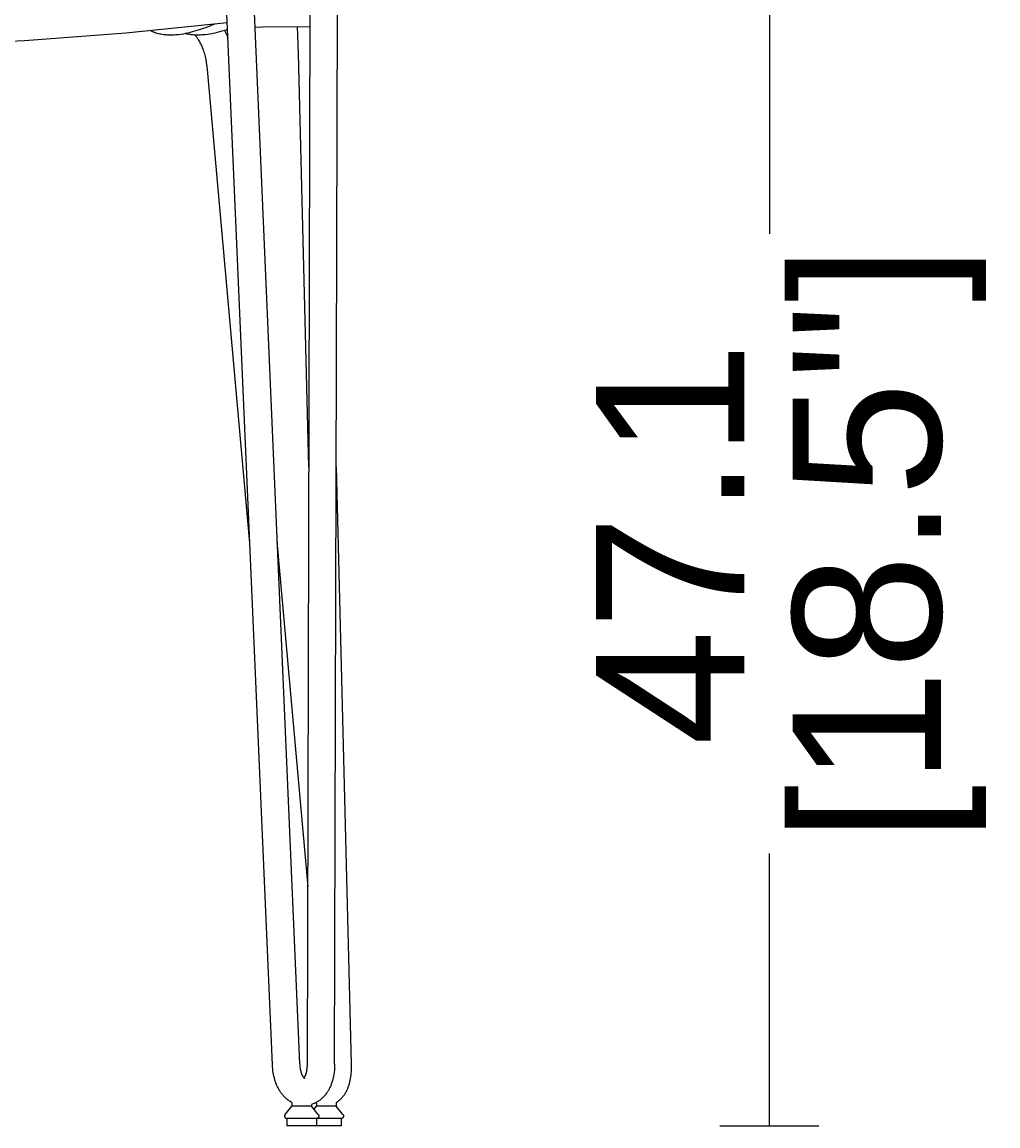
# Model space of a CAD drawing. Header units: centimetres. Extents: x 10373 to 15023, y -13038 to -10428.
# Tile 9 of 22: x 10733 to 11127, y -11532 to -11086. Entities that reach past the tile are written whole.
import ezdxf

# ---------------------------------------------------------------- set-up
doc = ezdxf.new("R2010")
doc.units = ezdxf.units.CM
doc.layers.add('CC-DIMENSION', color=251, linetype='Continuous')
doc.layers.add('Livello 1', color=250, linetype='Continuous')
doc.styles.add('Cassina', font='arial.ttf')
doc.dimstyles.new('ABACO custom interiors_ass', dxfattribs={"dimtxt": 3, "dimasz": 1, "dimexe": 1, "dimexo": 2, "dimgap": 0.5, "dimtad": 0, "dimdec": 1, "dimlfac": 0.1, "dimzin": 0, "dimdsep": 46, "dimtxsty": 'Cassina', "dimblk": 'NONE', "dimcen": 1, "dimclrd": 256, "dimclre": 256, "dimclrt": 7, "dimadec": 0, "dimazin": 0, "dimtfac": 1, "dimtdec": 1, "dimtofl": 0, "dimtmove": 1, "dimatfit": 2, "dimldrblk": 'OBLIQUE', "dimfxl": 1, "dimfxlon": 1, "dimtolj": 1, "dimtzin": 0, "dimarcsym": 1})

# ---------------------------------------------------------------- blocks, each defined once
blk = doc.blocks.new('*D114')
at = {"layer": 'CC-DIMENSION', "lineweight": -2, "transparency": 16777216}
for p, q in [((11014.99, -11061.51), (11054.99, -11061.51)), ((11034.99, -11061.51), (11034.99, -11171.7)), ((11034.99, -11532.47), (11034.99, -11422.29)), ((11014.99, -11532.47), (11054.99, -11532.47))]:
    blk.add_line(p, q, dxfattribs=at)
at = {"layer": 'Defpoints', "color": 0, "transparency": 16777216}
for p in [(10631.45, -11061.51), (11034.99, -11061.51), (10861.95, -11532.47)]:
    blk.add_point(p, dxfattribs=at)
at = {"layer": 'CC-DIMENSION', "color": 7, "transparency": 16777216, "char_height": 60, "attachment_point": 5, "rotation": 90, "style": 'Cassina'}
for s, insert in [("\\A1;[18.5'']", (11083.44, -11296.99)), ('\\A1;47.1', (10994.87, -11296.99))]:
    blk.add_mtext(s, dxfattribs=dict(at, insert=insert))
blk = doc.blocks.new('_None')
blk = doc.blocks.new('_Oblique')
at = {"color": 0, "linetype": 'ByBlock', "lineweight": -2}
blk.add_line((-0.5, -0.5), (0.5, 0.5), dxfattribs=at)

msp = doc.modelspace()

# ---------------------------------------------------------------- linework, layer by layer
at = {"layer": 'Livello 1'}
for points in [[(10826.58, -11079.23), (10845.13, -11507.24)], [(10834.14, -11507.71), (10815.59, -11079.71)], [(10848.27, -11507.46), (10849.39, -11081.49)], [(10859.27, -11507.49), (10860.39, -11081.52)], [(10815.88, -11086.39), (10774.94, -11090.51), (10733.91, -11093.6), (10683.46, -11095.97), (10632.95, -11096.77), (10582.45, -11095.97), (10532, -11093.6), (10490.97, -11090.51), (10450.03, -11086.39)], [(10810.73, -11086.96), (10809.14, -11087.6), (10807.55, -11088.21), (10805.7, -11088.87), (10804.49, -11089.27), (10802.68, -11089.81), (10801.76, -11090.06), (10800.83, -11090.3), (10799.89, -11090.52), (10798.95, -11090.72), (10797.99, -11090.9), (10797.03, -11091.05), (10796.06, -11091.17), (10795.09, -11091.27), (10794.37, -11091.32), (10793.64, -11091.35), (10792.91, -11091.36), (10792.18, -11091.35)], [(10849.37, -11087.97), (10830.1, -11088.17), (10827.08, -11088.24), (10826.97, -11088.24)], [(10844.68, -11098.83), (10844.57, -11095.35), (10844.42, -11091.39), (10844.27, -11087.99)], [(10792.18, -11091.35), (10791.65, -11091.32), (10791.12, -11091.29), (10790.61, -11091.24), (10790.1, -11091.18), (10789.6, -11091.1), (10789.09, -11091.01), (10788.58, -11090.91), (10788.07, -11090.79), (10787.57, -11090.65), (10787.07, -11090.5), (10786.55, -11090.33), (10786.3, -11090.23), (10786.05, -11090.14), (10785.8, -11090.03), (10785.55, -11089.93), (10785.3, -11089.81), (10784.87, -11089.61)], [(10815.99, -11089.1), (10814.84, -11089.47), (10813.68, -11089.81), (10812.76, -11090.06), (10811.83, -11090.3), (10810.89, -11090.52), (10809.58, -11090.79), (10808.71, -11090.94), (10807.84, -11091.07), (10806.97, -11091.18), (10806.09, -11091.27), (10805.6, -11091.3), (10805.1, -11091.33), (10804.61, -11091.35), (10804.11, -11091.36), (10803.61, -11091.36), (10803.11, -11091.34), (10802.62, -11091.32), (10802.12, -11091.29), (10801.71, -11091.25), (10801.3, -11091.2), (10800.9, -11091.15), (10800.49, -11091.08), (10800.08, -11091.01), (10799.67, -11090.93), (10799.27, -11090.84), (10798.86, -11090.74)], [(10807.88, -11105.27), (10807.74, -11103.92), (10807.55, -11102.57), (10807.44, -11101.92), (10807.32, -11101.27), (10807.18, -11100.62), (10807.04, -11099.98), (10806.9, -11099.46), (10806.76, -11098.94), (10806.61, -11098.42), (10806.45, -11097.9), (10806.29, -11097.42), (10806.11, -11096.94), (10805.93, -11096.46), (10805.73, -11095.99), (10805.56, -11095.6), (10805.38, -11095.21), (10805.19, -11094.83), (10804.99, -11094.45), (10804.8, -11094.11), (10804.61, -11093.77), (10804.4, -11093.43), (10804.18, -11093.1), (10803.99, -11092.82), (10803.8, -11092.55), (10803.59, -11092.28), (10803.38, -11092.02), (10803.23, -11091.84), (10803.08, -11091.67), (10802.93, -11091.5), (10802.77, -11091.33)], [(10814.81, -11089.48), (10815.08, -11090.01), (10815.35, -11090.55), (10815.6, -11091.1), (10815.84, -11091.65), (10816.13, -11092.36)], [(10848.9, -11266.06), (10844.68, -11098.83)], [(10825, -11296.87), (10807.88, -11105.27)], [(10859.9, -11265.94), (10866, -11507.34)], [(10835.98, -11296.14), (10848.46, -11435.73)], [(10841.95, -11522.96), (10841.66, -11522.8), (10841.36, -11522.62), (10841.08, -11522.44), (10840.79, -11522.25), (10840.52, -11522.05), (10840.25, -11521.85), (10839.98, -11521.63), (10839.72, -11521.41), (10839.46, -11521.18), (10839.22, -11520.95), (10838.98, -11520.71), (10838.74, -11520.46), (10838.51, -11520.2), (10838.29, -11519.94), (10838.07, -11519.68), (10837.86, -11519.41), (10837.65, -11519.13), (10837.46, -11518.84), (10837.26, -11518.56), (10837.07, -11518.26), (10836.89, -11517.96), (10836.72, -11517.66), (10836.55, -11517.35), (10836.39, -11517.04), (10836.23, -11516.72), (10836.07, -11516.39), (10835.93, -11516.06), (10835.79, -11515.73), (10835.65, -11515.39), (10835.52, -11515.05), (10835.4, -11514.7), (10835.28, -11514.35), (10835.09, -11513.73), (10834.91, -11513.06), (10834.74, -11512.38), (10834.6, -11511.69), (10834.48, -11511), (10834.36, -11510.18), (10834.26, -11509.36), (10834.19, -11508.54), (10834.14, -11507.71)], [(10845.13, -11507.24), (10845.16, -11507.74), (10845.2, -11508.24), (10845.26, -11508.73), (10845.33, -11509.22), (10845.4, -11509.59), (10845.47, -11509.95), (10845.56, -11510.31), (10845.65, -11510.66)], [(10846.9, -11513.07), (10846.95, -11513.01), (10847, -11512.95), (10847.04, -11512.88), (10847.09, -11512.82), (10847.14, -11512.75), (10847.18, -11512.67), (10847.23, -11512.59), (10847.28, -11512.5), (10847.33, -11512.41), (10847.38, -11512.31), (10847.43, -11512.21), (10847.48, -11512.11), (10847.53, -11511.98), (10847.58, -11511.85), (10847.63, -11511.72), (10847.68, -11511.58), (10847.73, -11511.44), (10847.77, -11511.29), (10847.82, -11511.14), (10847.86, -11510.99), (10847.91, -11510.8), (10847.95, -11510.62), (10847.99, -11510.43), (10848.03, -11510.23), (10848.1, -11509.84), (10848.15, -11509.44), (10848.2, -11508.97), (10848.24, -11508.5), (10848.26, -11507.98), (10848.27, -11507.46)], [(10859.27, -11507.49), (10859.25, -11508.33), (10859.22, -11509.17), (10859.16, -11509.98), (10859.07, -11510.78), (10858.96, -11511.55), (10858.83, -11512.31), (10858.76, -11512.69), (10858.68, -11513.06), (10858.59, -11513.43), (10858.49, -11513.8), (10858.4, -11514.16), (10858.29, -11514.51), (10858.18, -11514.86), (10858.07, -11515.2), (10857.94, -11515.55), (10857.81, -11515.89), (10857.68, -11516.22), (10857.54, -11516.55), (10857.39, -11516.87), (10857.24, -11517.19), (10857.08, -11517.51), (10856.91, -11517.82), (10856.74, -11518.12), (10856.56, -11518.42), (10856.37, -11518.72), (10856.18, -11519.01), (10855.98, -11519.29), (10855.78, -11519.57), (10855.57, -11519.84), (10855.35, -11520.11), (10855.13, -11520.37), (10854.89, -11520.62), (10854.66, -11520.87), (10854.41, -11521.11), (10854.16, -11521.34), (10853.9, -11521.57), (10853.64, -11521.79), (10853.37, -11522.01), (10853.09, -11522.21), (10852.81, -11522.4), (10852.52, -11522.59), (10852.23, -11522.77), (10851.96, -11522.92), (10851.68, -11523.07), (10851.4, -11523.21), (10851.12, -11523.33), (10850.83, -11523.46), (10850.54, -11523.57), (10850.25, -11523.67), (10849.95, -11523.77)], [(10866, -11507.34), (10866.01, -11508.14), (10866.01, -11508.94), (10865.98, -11509.71), (10865.94, -11510.47), (10865.88, -11511.21), (10865.81, -11511.94), (10865.72, -11512.64), (10865.6, -11513.34), (10865.48, -11514.01), (10865.33, -11514.66), (10865.17, -11515.32), (10864.98, -11515.96), (10864.88, -11516.27), (10864.78, -11516.57), (10864.67, -11516.87), (10864.56, -11517.17), (10864.44, -11517.47), (10864.31, -11517.77), (10864.18, -11518.06), (10864.04, -11518.34), (10863.9, -11518.63), (10863.75, -11518.91), (10863.59, -11519.19), (10863.43, -11519.46), (10863.26, -11519.73), (10863.08, -11519.99), (10862.9, -11520.25), (10862.71, -11520.5), (10862.51, -11520.76), (10862.29, -11521.01), (10862.07, -11521.25), (10861.85, -11521.49), (10861.61, -11521.72), (10861.37, -11521.94), (10861.12, -11522.16), (10860.87, -11522.36), (10860.65, -11522.53), (10860.42, -11522.69), (10860.19, -11522.84), (10859.95, -11522.99)], [(10845.65, -11510.66), (10845.74, -11510.94), (10845.79, -11511.1), (10845.85, -11511.25), (10845.9, -11511.39), (10845.96, -11511.54), (10846.01, -11511.68), (10846.07, -11511.81), (10846.13, -11511.94), (10846.19, -11512.05), (10846.25, -11512.16), (10846.3, -11512.26), (10846.36, -11512.36), (10846.41, -11512.45), (10846.47, -11512.54), (10846.52, -11512.62), (10846.58, -11512.69), (10846.63, -11512.76), (10846.68, -11512.83), (10846.72, -11512.88), (10846.77, -11512.94), (10846.81, -11512.99), (10846.85, -11513.03), (10846.89, -11513.07), (10846.93, -11513.1), (10846.96, -11513.13), (10846.99, -11513.16), (10847.02, -11513.18), (10847.04, -11513.19), (10847.06, -11513.21), (10847.08, -11513.22), (10847.09, -11513.23), (10847.11, -11513.24), (10847.12, -11513.25), (10847.12, -11513.25), (10847.13, -11513.25), (10847.13, -11513.26)], [(10839.25, -11527.85), (10841.95, -11524.47)], [(10841.95, -11522.96), (10841.95, -11524.47)], [(10849.95, -11524.47), (10841.95, -11524.47)], [(10849.95, -11523.77), (10849.95, -11524.47)], [(10852.65, -11527.85), (10849.95, -11524.47)], [(10849.95, -11524.47), (10849.95, -11524.47)], [(10850.95, -11525.72), (10851.95, -11524.47)], [(10851.95, -11523.42), (10851.71, -11523.3), (10851.46, -11523.18)], [(10851.95, -11523.42), (10851.95, -11524.47)], [(10859.95, -11524.47), (10851.95, -11524.47)], [(10859.95, -11522.99), (10859.95, -11524.47)], [(10862.65, -11527.85), (10859.95, -11524.47)], [(10859.95, -11524.47), (10859.95, -11524.47)], [(10839.25, -11527.85), (10839.23, -11527.88), (10839.21, -11527.9), (10839.19, -11527.93), (10839.18, -11527.96), (10839.16, -11527.99), (10839.14, -11528.02), (10839.13, -11528.05), (10839.11, -11528.08), (10839.11, -11528.1), (10839.1, -11528.11), (10839.09, -11528.13), (10839.09, -11528.15), (10839.08, -11528.16), (10839.08, -11528.18), (10839.07, -11528.2), (10839.07, -11528.22), (10839.06, -11528.23), (10839.06, -11528.25), (10839.06, -11528.27), (10839.05, -11528.28), (10839.05, -11528.3), (10839.05, -11528.32), (10839.04, -11528.34), (10839.04, -11528.35), (10839.04, -11528.37), (10839.04, -11528.39), (10839.04, -11528.41), (10839.03, -11528.43), (10839.03, -11528.44), (10839.03, -11528.46), (10839.03, -11528.48), (10839.03, -11528.5), (10839.03, -11528.51), (10839.04, -11528.53), (10839.04, -11528.55), (10839.04, -11528.57), (10839.04, -11528.58), (10839.04, -11528.6), (10839.04, -11528.62), (10839.05, -11528.64), (10839.05, -11528.67), (10839.06, -11528.7), (10839.07, -11528.74), (10839.08, -11528.77), (10839.09, -11528.8), (10839.1, -11528.83), (10839.11, -11528.87), (10839.13, -11528.9), (10839.14, -11528.93), (10839.16, -11528.96), (10839.17, -11528.98), (10839.19, -11529.01), (10839.21, -11529.04), (10839.23, -11529.07), (10839.25, -11529.1), (10839.27, -11529.12), (10839.29, -11529.14), (10839.3, -11529.15), (10839.31, -11529.16), (10839.32, -11529.18), (10839.33, -11529.19), (10839.35, -11529.2), (10839.36, -11529.21), (10839.37, -11529.22), (10839.39, -11529.24), (10839.4, -11529.25), (10839.41, -11529.26), (10839.43, -11529.27), (10839.44, -11529.28), (10839.46, -11529.29), (10839.47, -11529.3), (10839.49, -11529.31), (10839.5, -11529.32), (10839.52, -11529.33), (10839.53, -11529.34), (10839.55, -11529.35), (10839.56, -11529.36), (10839.58, -11529.36), (10839.59, -11529.37), (10839.61, -11529.38), (10839.63, -11529.39), (10839.64, -11529.39), (10839.66, -11529.4), (10839.67, -11529.41), (10839.69, -11529.41), (10839.71, -11529.42), (10839.72, -11529.42), (10839.74, -11529.43), (10839.77, -11529.44), (10839.81, -11529.45), (10839.84, -11529.46), (10839.88, -11529.46), (10839.91, -11529.47), (10839.94, -11529.47), (10839.98, -11529.47), (10840.01, -11529.47)], [(10839.95, -11529.47), (10839.95, -11532.47)], [(10851.95, -11529.47), (10839.95, -11529.47)], [(10852.65, -11527.85), (10852.67, -11527.87), (10852.69, -11527.9), (10852.71, -11527.93), (10852.73, -11527.95), (10852.74, -11527.98), (10852.76, -11528.01), (10852.77, -11528.04), (10852.79, -11528.07), (10852.8, -11528.1), (10852.81, -11528.13), (10852.82, -11528.16), (10852.83, -11528.19), (10852.84, -11528.22), (10852.85, -11528.25), (10852.85, -11528.28), (10852.86, -11528.31), (10852.86, -11528.33), (10852.86, -11528.35), (10852.87, -11528.37), (10852.87, -11528.39), (10852.87, -11528.41), (10852.87, -11528.43), (10852.87, -11528.45), (10852.87, -11528.46), (10852.87, -11528.48), (10852.87, -11528.5), (10852.87, -11528.52), (10852.87, -11528.54), (10852.87, -11528.56), (10852.87, -11528.58), (10852.86, -11528.6), (10852.86, -11528.62), (10852.86, -11528.64), (10852.86, -11528.65), (10852.85, -11528.67), (10852.85, -11528.69), (10852.84, -11528.71), (10852.84, -11528.73), (10852.83, -11528.75), (10852.83, -11528.77), (10852.82, -11528.78), (10852.82, -11528.8), (10852.81, -11528.82), (10852.8, -11528.84), (10852.8, -11528.86), (10852.79, -11528.87), (10852.78, -11528.89), (10852.77, -11528.91), (10852.76, -11528.94), (10852.74, -11528.97), (10852.73, -11528.99), (10852.71, -11529.02), (10852.69, -11529.05), (10852.67, -11529.08), (10852.65, -11529.1), (10852.63, -11529.13), (10852.6, -11529.16), (10852.58, -11529.18), (10852.55, -11529.21), (10852.54, -11529.22), (10852.53, -11529.23), (10852.51, -11529.24), (10852.5, -11529.25), (10852.49, -11529.26), (10852.47, -11529.27), (10852.46, -11529.28), (10852.44, -11529.29), (10852.43, -11529.3), (10852.42, -11529.31), (10852.4, -11529.32), (10852.39, -11529.33), (10852.37, -11529.34), (10852.36, -11529.35), (10852.34, -11529.36), (10852.32, -11529.37), (10852.31, -11529.37), (10852.29, -11529.38), (10852.28, -11529.39), (10852.26, -11529.4), (10852.23, -11529.41), (10852.2, -11529.42), (10852.16, -11529.43), (10852.13, -11529.44), (10852.1, -11529.45), (10852.06, -11529.46), (10852.03, -11529.46), (10852, -11529.47), (10851.96, -11529.47), (10851.93, -11529.47), (10851.9, -11529.47)], [(10851.95, -11529.47), (10851.95, -11532.47)], [(10861.95, -11529.47), (10851.95, -11529.47)], [(10862.65, -11527.85), (10862.67, -11527.87), (10862.69, -11527.9), (10862.71, -11527.93), (10862.73, -11527.95), (10862.74, -11527.98), (10862.76, -11528.01), (10862.77, -11528.04), (10862.79, -11528.07), (10862.8, -11528.1), (10862.81, -11528.13), (10862.82, -11528.16), (10862.83, -11528.19), (10862.84, -11528.22), (10862.85, -11528.25), (10862.85, -11528.28), (10862.86, -11528.31), (10862.86, -11528.33), (10862.86, -11528.35), (10862.87, -11528.37), (10862.87, -11528.39), (10862.87, -11528.41), (10862.87, -11528.43), (10862.87, -11528.45), (10862.87, -11528.46), (10862.87, -11528.48), (10862.87, -11528.5), (10862.87, -11528.52), (10862.87, -11528.54), (10862.87, -11528.56), (10862.87, -11528.58), (10862.86, -11528.6), (10862.86, -11528.62), (10862.86, -11528.64), (10862.86, -11528.65), (10862.85, -11528.67), (10862.85, -11528.69), (10862.84, -11528.71), (10862.84, -11528.73), (10862.83, -11528.75), (10862.83, -11528.77), (10862.82, -11528.78), (10862.82, -11528.8), (10862.81, -11528.82), (10862.8, -11528.84), (10862.8, -11528.86), (10862.79, -11528.87), (10862.78, -11528.89), (10862.77, -11528.91), (10862.76, -11528.94), (10862.74, -11528.97), (10862.73, -11528.99), (10862.71, -11529.02), (10862.69, -11529.05), (10862.67, -11529.08), (10862.65, -11529.1), (10862.63, -11529.13), (10862.6, -11529.16), (10862.58, -11529.18), (10862.55, -11529.21), (10862.54, -11529.22), (10862.53, -11529.23), (10862.51, -11529.24), (10862.5, -11529.25), (10862.49, -11529.26), (10862.47, -11529.27), (10862.46, -11529.28), (10862.44, -11529.29), (10862.43, -11529.3), (10862.42, -11529.31), (10862.4, -11529.32), (10862.39, -11529.33), (10862.37, -11529.34), (10862.36, -11529.35), (10862.34, -11529.36), (10862.32, -11529.37), (10862.31, -11529.37), (10862.29, -11529.38), (10862.28, -11529.39), (10862.26, -11529.4), (10862.23, -11529.41), (10862.2, -11529.42), (10862.16, -11529.43), (10862.13, -11529.44), (10862.1, -11529.45), (10862.06, -11529.46), (10862.03, -11529.46), (10862, -11529.47), (10861.96, -11529.47), (10861.93, -11529.47), (10861.9, -11529.47)], [(10861.95, -11529.47), (10861.95, -11532.47)], [(10851.95, -11532.47), (10839.95, -11532.47)], [(10861.95, -11532.47), (10851.95, -11532.47)]]:
    msp.add_lwpolyline(points, dxfattribs=at)

# ---------------------------------------------------------------- dimensions: what is measured, and where the dimension line sits
at = {"layer": 'CC-DIMENSION'}
dim = msp.add_linear_dim(base=(11034.99, -11061.51), p1=(10861.95, -11532.47), p2=(10631.45, -11061.51), angle=90, dimstyle='ABACO custom interiors_ass', override={"dimscale": 0, "dimpost": '\\X'}, dxfattribs=at)
dim.commit()
dim.dimension.update_dxf_attribs({"geometry": '*D114', "text_midpoint": (11034.99, -11296.99)})

doc.saveas('drawing.dxf')
